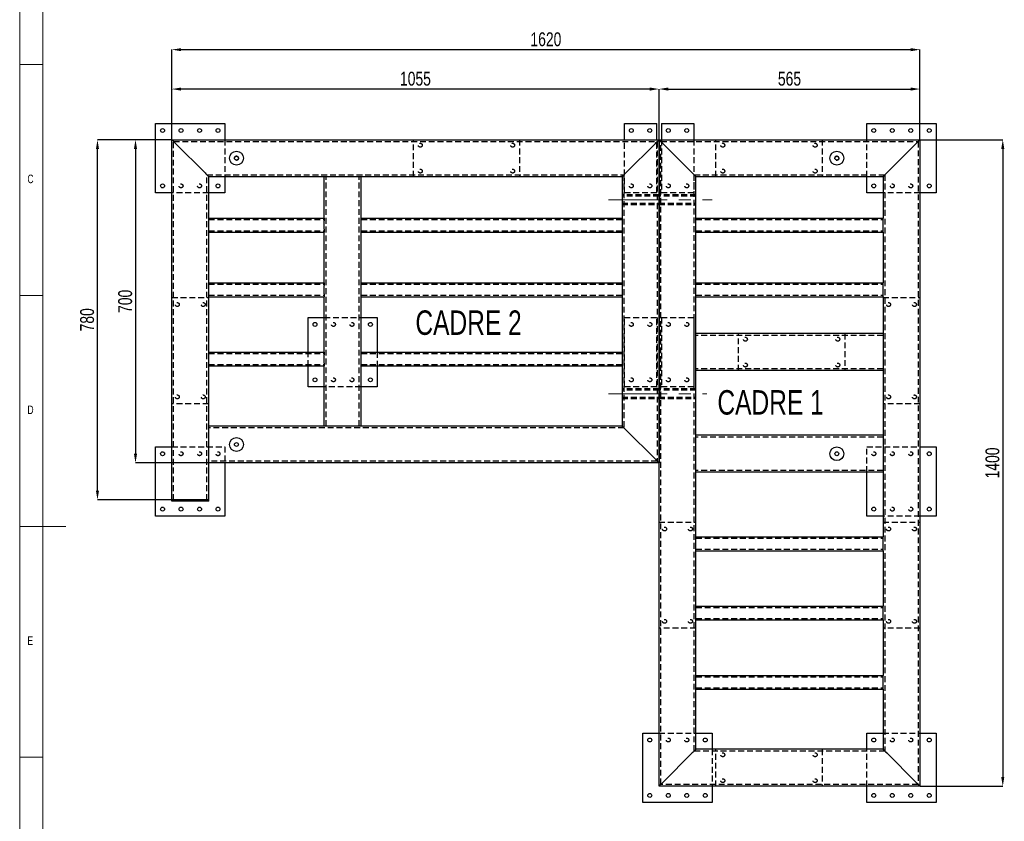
# Model space of a CAD drawing. Header units: millimetres. Extents: x 5 to 589, y 5 to 415.
# Tile 5 of 14: x 5 to 218, y 146 to 320. Entities that reach past the tile are written whole.
import ezdxf

# ---------------------------------------------------------------- set-up
doc = ezdxf.new("R2010")
doc.units = ezdxf.units.MM
doc.header["$PDSIZE"] = -1
doc.linetypes.add('CENTERX2', pattern=[20.32, 12.7, -2.54, 2.54, -2.54])
doc.linetypes.add('HIDDEN', pattern=[1.905, 1.27, -0.635])
for name, color, linetype in [('COTES', 1, 'Continuous'), ('NOTES', 6, 'Continuous'), ('TRAIT-FINS', 9, 'Continuous'), ('TRAIT-MIXTES', 3, 'CENTERX2'), ('TRAIT-TIRET', 2, 'HIDDEN')]:
    doc.layers.add(name, color=color, linetype=linetype)
doc.layers.add('TRAIT-FORT', color=4, linetype='Continuous', lineweight=25)
doc.styles.add('SLDTEXTSTYLE0', font='TXT', dxfattribs={"width": 0.75})
doc.dimstyles.new('SLDDIMSTYLE0', dxfattribs={"dimtxt": 3, "dimasz": 2, "dimexe": 0, "dimexo": 0.0625, "dimgap": 0.75, "dimtad": 1, "dimdec": 0, "dimlfac": 10, "dimrnd": 1e-09, "dimzin": 12, "dimdsep": 46, "dimtxsty": 'SLDTEXTSTYLE0', "dimsah": 1, "dimcen": 0.09, "dimadec": 0, "dimazin": 3, "dimtfac": 1, "dimtdec": 0, "dimtofl": 0, "dimtmove": 0, "dimatfit": 3, "dimfxl": 1, "dimfrac": 2, "dimtolj": 1, "dimtzin": 12, "dimarcsym": 0})

# ---------------------------------------------------------------- blocks, each defined once
blk = doc.blocks.new('_D')
at = {"layer": 'COTES', "color": 0, "lineweight": -2, "transparency": 16777216}
for p, q in [((37.94, 293.79), (37.94, 313.23)), ((39.94, 313.23), (197.94, 313.23)), ((199.94, 293.79), (199.94, 313.23))]:
    blk.add_line(p, q, dxfattribs=at)
at = {"layer": 'COTES', "color": 0, "transparency": 16777216}
for points in [[(39.94, 313.56), (39.94, 312.9), (37.94, 313.23)], [(197.94, 313.56), (197.94, 312.9), (199.94, 313.23)]]:
    blk.add_solid(points, dxfattribs=at)
at = {"layer": 'Defpoints', "color": 0, "transparency": 16777216}
for p in [(199.94, 313.23), (37.94, 293.73), (199.94, 293.73)]:
    blk.add_point(p, dxfattribs=at)
at = {"layer": 'COTES', "color": 0, "transparency": 16777216, "insert": (118.94, 316.98), "char_height": 3, "attachment_point": 2, "style": 'SLDTEXTSTYLE0'}
blk.add_mtext('\\A1;1620', dxfattribs=at)
blk = doc.blocks.new('_D_1')
at = {"layer": 'COTES', "color": 0, "lineweight": -2, "transparency": 16777216}
for p, q in [((143.44, 293.79), (143.44, 304.7)), ((145.44, 304.7), (197.94, 304.7)), ((199.94, 293.79), (199.94, 304.7))]:
    blk.add_line(p, q, dxfattribs=at)
at = {"layer": 'COTES', "color": 0, "transparency": 16777216}
for points in [[(145.44, 305.03), (145.44, 304.36), (143.44, 304.7)], [(197.94, 305.03), (197.94, 304.36), (199.94, 304.7)]]:
    blk.add_solid(points, dxfattribs=at)
at = {"layer": 'Defpoints', "color": 0, "transparency": 16777216}
for p in [(199.94, 304.7), (143.44, 293.73), (199.94, 293.73)]:
    blk.add_point(p, dxfattribs=at)
at = {"layer": 'COTES', "color": 0, "transparency": 16777216, "insert": (171.69, 308.45), "char_height": 3, "attachment_point": 2, "style": 'SLDTEXTSTYLE0'}
blk.add_mtext('\\A1;565', dxfattribs=at)
blk = doc.blocks.new('_D_2')
at = {"layer": 'COTES', "color": 0, "lineweight": -2, "transparency": 16777216}
for p, q in [((37.94, 293.79), (37.94, 304.7)), ((141.44, 304.7), (39.94, 304.7)), ((143.44, 293.79), (143.44, 304.7))]:
    blk.add_line(p, q, dxfattribs=at)
at = {"layer": 'COTES', "color": 0, "transparency": 16777216}
for points in [[(39.94, 305.03), (39.94, 304.36), (37.94, 304.7)], [(141.44, 305.03), (141.44, 304.36), (143.44, 304.7)]]:
    blk.add_solid(points, dxfattribs=at)
at = {"layer": 'Defpoints', "color": 0, "transparency": 16777216}
for p in [(37.94, 304.7), (37.94, 293.73), (143.44, 293.73)]:
    blk.add_point(p, dxfattribs=at)
at = {"layer": 'COTES', "color": 0, "transparency": 16777216, "insert": (90.69, 308.45), "char_height": 3, "attachment_point": 2, "style": 'SLDTEXTSTYLE0'}
blk.add_mtext('\\A1;1055', dxfattribs=at)
blk = doc.blocks.new('_D_3')
at = {"layer": 'COTES', "color": 0, "lineweight": -2, "transparency": 16777216}
for p, q in [((200, 293.73), (217.87, 293.73)), ((217.87, 291.73), (217.87, 155.73)), ((200, 153.73), (217.87, 153.73))]:
    blk.add_line(p, q, dxfattribs=at)
at = {"layer": 'COTES', "color": 0, "transparency": 16777216}
for points in [[(217.53, 291.73), (218.2, 291.73), (217.87, 293.73)], [(217.53, 155.73), (218.2, 155.73), (217.87, 153.73)]]:
    blk.add_solid(points, dxfattribs=at)
at = {"layer": 'Defpoints', "color": 0, "transparency": 16777216}
for p in [(199.94, 293.73), (199.94, 153.73), (217.87, 153.73)]:
    blk.add_point(p, dxfattribs=at)
at = {"layer": 'COTES', "color": 0, "transparency": 16777216, "insert": (214.12, 223.73), "char_height": 3, "attachment_point": 2, "rotation": 90, "style": 'SLDTEXTSTYLE0'}
blk.add_mtext('\\A1;1400', dxfattribs=at)
blk = doc.blocks.new('_D_4')
at = {"layer": 'COTES', "color": 0, "lineweight": -2, "transparency": 16777216}
for p, q in [((37.88, 293.73), (21.84, 293.73)), ((21.84, 217.73), (21.84, 291.73)), ((37.88, 215.73), (21.84, 215.73))]:
    blk.add_line(p, q, dxfattribs=at)
at = {"layer": 'COTES', "color": 0, "transparency": 16777216}
for points in [[(21.51, 291.73), (22.17, 291.73), (21.84, 293.73)], [(21.51, 217.73), (22.17, 217.73), (21.84, 215.73)]]:
    blk.add_solid(points, dxfattribs=at)
at = {"layer": 'Defpoints', "color": 0, "transparency": 16777216}
for p in [(21.84, 293.73), (37.94, 293.73), (37.94, 215.73)]:
    blk.add_point(p, dxfattribs=at)
at = {"layer": 'COTES', "color": 0, "transparency": 16777216, "insert": (18.09, 254.73), "char_height": 3, "attachment_point": 2, "rotation": 90, "style": 'SLDTEXTSTYLE0'}
blk.add_mtext('\\A1;780', dxfattribs=at)
blk = doc.blocks.new('_D_5')
at = {"layer": 'COTES', "color": 0, "lineweight": -2, "transparency": 16777216}
for p, q in [((37.88, 293.73), (30.08, 293.73)), ((30.08, 291.73), (30.08, 225.73)), ((45.88, 223.73), (30.08, 223.73))]:
    blk.add_line(p, q, dxfattribs=at)
at = {"layer": 'COTES', "color": 0, "transparency": 16777216}
for points in [[(29.74, 291.73), (30.41, 291.73), (30.08, 293.73)], [(29.74, 225.73), (30.41, 225.73), (30.08, 223.73)]]:
    blk.add_solid(points, dxfattribs=at)
at = {"layer": 'Defpoints', "color": 0, "transparency": 16777216}
for p in [(37.94, 293.73), (30.08, 223.73), (45.94, 223.73)]:
    blk.add_point(p, dxfattribs=at)
at = {"layer": 'COTES', "color": 0, "transparency": 16777216, "insert": (26.33, 258.73), "char_height": 3, "attachment_point": 2, "rotation": 90, "style": 'SLDTEXTSTYLE0'}
blk.add_mtext('\\A1;700', dxfattribs=at)

msp = doc.modelspace()

# ---------------------------------------------------------------- linework, layer by layer
at = {"lineweight": 18}
for p, q in [((5, 415), (5, 5)), ((10, 410), (10, 10)), ((5, 310), (10, 310)), ((10, 260), (5, 260)), ((5, 210), (15, 210)), ((10, 160), (5, 160))]:
    msp.add_line(p, q, dxfattribs=at)
at = {"layer": 'TRAIT-FINS', "lineweight": 18}
for centre in [(51.94, 289.73), (181.94, 289.73)]:
    msp.add_arc(centre, 0.5, 255, 195, dxfattribs=at)
at = {"layer": 'TRAIT-FORT', "lineweight": 25}
for p, q in [((34.44, 282.23), (34.44, 297.23)), ((34.44, 297.23), (49.44, 297.23)), ((49.44, 297.23), (49.44, 293.73)), ((135.94, 293.73), (135.94, 297.23)), ((135.94, 297.23), (142.94, 297.23)), ((142.94, 293.73), (142.94, 297.23)), ((143.94, 297.23), (143.94, 293.73)), ((143.94, 297.23), (150.94, 297.23)), ((150.94, 297.23), (150.94, 293.73)), ((188.44, 293.73), (188.44, 297.23)), ((188.44, 297.23), (203.44, 297.23)), ((203.44, 297.23), (203.44, 282.23)), ((37.94, 293.73), (143.44, 293.73)), ((37.94, 215.73), (37.94, 293.73)), ((45.14, 286.53), (38.74, 292.93)), ((136.24, 286.53), (142.64, 292.93)), ((143.44, 293.73), (143.44, 223.73)), ((143.44, 293.73), (199.94, 293.73)), ((143.44, 153.73), (143.44, 293.73)), ((150.64, 286.53), (144.24, 292.93)), ((192.74, 286.53), (199.14, 292.93)), ((199.94, 293.73), (199.94, 153.73)), ((45.94, 285.73), (70.94, 285.73)), ((45.94, 276.73), (45.94, 285.73)), ((49.44, 285.73), (49.44, 282.23)), ((70.94, 276.73), (70.94, 285.73)), ((70.94, 285.73), (71.74, 285.73)), ((71.74, 285.73), (78.14, 285.73)), ((78.14, 285.73), (78.94, 285.73)), ((78.94, 276.73), (78.94, 285.73)), ((78.94, 285.73), (135.44, 285.73)), ((135.44, 285.73), (135.44, 276.73)), ((151.44, 285.73), (191.94, 285.73)), ((151.44, 276.73), (151.44, 285.73)), ((188.44, 282.23), (188.44, 285.73)), ((191.94, 285.73), (191.94, 276.73)), ((37.94, 282.23), (34.44, 282.23)), ((49.44, 282.23), (45.94, 282.23)), ((191.94, 282.23), (188.44, 282.23)), ((203.44, 282.23), (199.94, 282.23)), ((45.94, 276.73), (70.94, 276.73)), ((45.94, 276.13), (45.94, 276.73)), ((45.94, 274.33), (45.94, 276.13)), ((70.94, 276.73), (70.94, 276.13)), ((70.94, 274.33), (70.94, 276.13)), ((78.94, 276.73), (135.44, 276.73)), ((78.94, 276.13), (78.94, 276.73)), ((78.94, 274.33), (78.94, 276.13)), ((135.44, 276.73), (135.44, 276.13)), ((135.44, 276.13), (135.44, 274.33)), ((151.44, 276.13), (151.44, 276.73)), ((151.44, 276.73), (191.94, 276.73)), ((151.44, 274.33), (151.44, 276.13)), ((191.94, 276.13), (191.94, 276.73)), ((191.94, 274.33), (191.94, 276.13)), ((45.94, 273.73), (45.94, 274.33)), ((45.94, 262.73), (45.94, 273.73)), ((45.94, 273.73), (70.94, 273.73)), ((70.94, 274.33), (70.94, 273.73)), ((70.94, 262.73), (70.94, 273.73)), ((78.94, 273.73), (78.94, 274.33)), ((78.94, 262.73), (78.94, 273.73)), ((78.94, 273.73), (135.44, 273.73)), ((135.44, 274.33), (135.44, 273.73)), ((135.44, 273.73), (135.44, 262.73)), ((151.44, 273.73), (151.44, 274.33)), ((151.44, 262.73), (151.44, 273.73)), ((151.44, 273.73), (191.94, 273.73)), ((191.94, 273.73), (191.94, 274.33)), ((191.94, 273.73), (191.94, 262.73)), ((45.94, 262.73), (70.94, 262.73)), ((45.94, 262.13), (45.94, 262.73)), ((70.94, 262.73), (70.94, 262.13)), ((78.94, 262.73), (135.44, 262.73)), ((78.94, 262.13), (78.94, 262.73)), ((135.44, 262.73), (135.44, 262.13)), ((151.44, 262.73), (191.94, 262.73)), ((151.44, 262.13), (151.44, 262.73)), ((191.94, 262.13), (191.94, 262.73)), ((45.94, 260.33), (45.94, 262.13)), ((45.94, 259.73), (45.94, 260.33)), ((70.94, 260.33), (70.94, 262.13)), ((70.94, 260.33), (70.94, 259.73)), ((78.94, 260.33), (78.94, 262.13)), ((78.94, 259.73), (78.94, 260.33)), ((135.44, 262.13), (135.44, 260.33)), ((135.44, 260.33), (135.44, 259.73)), ((151.44, 260.33), (151.44, 262.13)), ((151.44, 259.73), (151.44, 260.33)), ((191.94, 260.33), (191.94, 262.13)), ((191.94, 259.73), (191.94, 260.33)), ((45.94, 247.73), (45.94, 259.73)), ((45.94, 259.73), (70.94, 259.73)), ((70.94, 247.73), (70.94, 259.73)), ((78.94, 247.73), (78.94, 259.73)), ((78.94, 259.73), (135.44, 259.73)), ((135.44, 259.73), (135.44, 247.73)), ((151.44, 251.73), (151.44, 259.73)), ((151.44, 259.73), (191.94, 259.73)), ((191.94, 259.73), (191.94, 251.73)), ((67.44, 247.73), (67.44, 255.23)), ((67.44, 255.23), (70.94, 255.23)), ((78.94, 255.23), (82.44, 255.23)), ((82.44, 255.23), (82.44, 247.73)), ((191.94, 251.73), (151.44, 251.73)), ((151.44, 250.93), (151.44, 251.73)), ((191.94, 251.73), (191.94, 250.93)), ((151.44, 244.53), (151.44, 250.93)), ((191.94, 250.93), (191.94, 244.53)), ((45.94, 247.73), (70.94, 247.73)), ((45.94, 247.13), (45.94, 247.73)), ((70.94, 247.73), (70.94, 247.13)), ((78.94, 247.73), (135.44, 247.73)), ((78.94, 247.13), (78.94, 247.73)), ((135.44, 247.73), (135.44, 247.13)), ((45.94, 245.33), (45.94, 247.13)), ((45.94, 244.73), (45.94, 245.33)), ((70.94, 245.33), (70.94, 247.13)), ((70.94, 245.33), (70.94, 244.73)), ((78.94, 245.33), (78.94, 247.13)), ((78.94, 244.73), (78.94, 245.33)), ((135.44, 247.13), (135.44, 245.33)), ((135.44, 245.33), (135.44, 244.73)), ((45.94, 231.73), (45.94, 244.73)), ((45.94, 244.73), (70.94, 244.73)), ((67.44, 240.23), (67.44, 244.73)), ((70.94, 231.73), (70.94, 244.73)), ((78.94, 231.73), (78.94, 244.73)), ((78.94, 244.73), (135.44, 244.73)), ((82.44, 244.73), (82.44, 240.23)), ((135.44, 244.73), (135.44, 231.73)), ((151.44, 243.73), (151.44, 244.53)), ((151.44, 229.73), (151.44, 243.73)), ((191.94, 243.73), (151.44, 243.73)), ((191.94, 244.53), (191.94, 243.73)), ((191.94, 243.73), (191.94, 229.73)), ((70.94, 240.23), (67.44, 240.23)), ((82.44, 240.23), (78.94, 240.23)), ((70.94, 231.73), (45.94, 231.73)), ((45.94, 230.93), (45.94, 231.73)), ((45.94, 224.53), (45.94, 230.93)), ((71.74, 231.73), (70.94, 231.73)), ((78.14, 231.73), (71.74, 231.73)), ((78.94, 231.73), (78.14, 231.73)), ((135.44, 231.73), (78.94, 231.73)), ((142.64, 224.53), (136.24, 230.93)), ((151.44, 228.93), (151.44, 229.73)), ((191.94, 229.73), (151.44, 229.73)), ((151.44, 222.53), (151.44, 228.93)), ((191.94, 229.73), (191.94, 228.93)), ((191.94, 228.93), (191.94, 222.53)), ((34.44, 212.23), (34.44, 227.23)), ((34.44, 227.23), (37.94, 227.23)), ((199.94, 227.23), (203.44, 227.23)), ((203.44, 227.23), (203.44, 212.23)), ((45.94, 223.73), (45.94, 224.53)), ((143.44, 223.73), (45.94, 223.73)), ((45.94, 215.73), (45.94, 223.73)), ((49.44, 223.73), (49.44, 212.23)), ((151.44, 221.73), (151.44, 222.53)), ((191.94, 221.73), (151.44, 221.73)), ((151.44, 207.73), (151.44, 221.73)), ((188.44, 212.23), (188.44, 221.73)), ((191.94, 222.53), (191.94, 221.73)), ((191.94, 221.73), (191.94, 207.73)), ((38.74, 215.73), (37.94, 215.73)), ((37.94, 215.43), (37.94, 215.73)), ((38.74, 215.43), (37.94, 215.43)), ((45.14, 215.73), (38.74, 215.73)), ((45.14, 215.43), (38.74, 215.43)), ((45.94, 215.73), (45.14, 215.73)), ((45.94, 215.43), (45.14, 215.43)), ((45.94, 215.43), (45.94, 215.73)), ((49.44, 212.23), (34.44, 212.23)), ((191.94, 212.23), (188.44, 212.23)), ((203.44, 212.23), (199.94, 212.23)), ((151.44, 207.73), (191.94, 207.73)), ((151.44, 207.13), (151.44, 207.73)), ((151.44, 205.33), (151.44, 207.13)), ((191.94, 207.13), (191.94, 207.73)), ((191.94, 205.33), (191.94, 207.13)), ((151.44, 204.73), (151.44, 205.33)), ((151.44, 192.73), (151.44, 204.73)), ((151.44, 204.73), (191.94, 204.73)), ((191.94, 204.73), (191.94, 205.33)), ((191.94, 204.73), (191.94, 192.73)), ((151.44, 192.73), (191.94, 192.73)), ((151.44, 192.13), (151.44, 192.73)), ((151.44, 190.33), (151.44, 192.13)), ((191.94, 192.13), (191.94, 192.73)), ((191.94, 190.33), (191.94, 192.13)), ((151.44, 189.73), (151.44, 190.33)), ((191.94, 189.73), (191.94, 190.33)), ((151.44, 177.73), (151.44, 189.73)), ((151.44, 189.73), (191.94, 189.73)), ((191.94, 189.73), (191.94, 177.73)), ((151.44, 177.73), (191.94, 177.73)), ((151.44, 177.13), (151.44, 177.73)), ((151.44, 175.33), (151.44, 177.13)), ((191.94, 177.13), (191.94, 177.73)), ((191.94, 175.33), (191.94, 177.13)), ((151.44, 174.73), (151.44, 175.33)), ((191.94, 174.73), (191.94, 175.33)), ((151.44, 161.73), (151.44, 174.73)), ((151.44, 174.73), (191.94, 174.73)), ((191.94, 174.73), (191.94, 161.73)), ((139.94, 150.23), (139.94, 165.23)), ((139.94, 165.23), (143.44, 165.23)), ((151.44, 165.23), (154.94, 165.23)), ((154.94, 165.23), (154.94, 161.73)), ((188.44, 161.73), (188.44, 165.23)), ((188.44, 165.23), (191.94, 165.23)), ((199.94, 165.23), (203.44, 165.23)), ((203.44, 165.23), (203.44, 150.23)), ((144.24, 154.53), (150.64, 160.93)), ((191.94, 161.73), (151.44, 161.73)), ((199.14, 154.53), (192.74, 160.93)), ((199.94, 153.73), (143.44, 153.73)), ((154.94, 153.73), (154.94, 150.23)), ((188.44, 150.23), (188.44, 153.73)), ((154.94, 150.23), (139.94, 150.23)), ((203.44, 150.23), (188.44, 150.23))]:
    msp.add_line(p, q, dxfattribs=at)
at = {"layer": 'TRAIT-FORT', "lineweight": 25, "flags": 128}
for points in [[(151.44, 285.73), (151.43, 285.74), (151.38, 285.79), (151.31, 285.86), (151.21, 285.96), (151.08, 286.08), (150.95, 286.22), (150.8, 286.37), (150.64, 286.53)], [(150.64, 286.53), (150.78, 286.39), (150.91, 286.26), (151.04, 286.13), (151.15, 286.01), (151.25, 285.92), (151.33, 285.84), (151.39, 285.78), (151.43, 285.74), (151.44, 285.73)], [(191.94, 285.73), (191.96, 285.74), (192, 285.79), (192.08, 285.86), (192.17, 285.96), (192.3, 286.08), (192.43, 286.22), (192.58, 286.37), (192.74, 286.53)], [(192.74, 286.53), (192.6, 286.39), (192.47, 286.26), (192.34, 286.13), (192.23, 286.01), (192.13, 285.92), (192.05, 285.84), (191.99, 285.78), (191.95, 285.74), (191.94, 285.73)], [(142.64, 224.53), (142.78, 224.39), (142.91, 224.26), (143.04, 224.13), (143.15, 224.01), (143.25, 223.92), (143.33, 223.84), (143.39, 223.78), (143.43, 223.74), (143.44, 223.73)], [(150.64, 160.93), (150.78, 161.07), (150.91, 161.2), (151.04, 161.33), (151.15, 161.44), (151.25, 161.54), (151.33, 161.62), (151.39, 161.68), (151.43, 161.72), (151.44, 161.73)], [(151.44, 161.73), (151.43, 161.71), (151.38, 161.67), (151.31, 161.59), (151.21, 161.49), (151.08, 161.37), (150.95, 161.23), (150.8, 161.08), (150.64, 160.93)], [(192.74, 160.93), (192.58, 161.08), (192.43, 161.23), (192.3, 161.37), (192.17, 161.49), (192.08, 161.59), (192, 161.67), (191.96, 161.71), (191.94, 161.73)], [(191.94, 161.73), (191.96, 161.71), (192, 161.67), (192.08, 161.59), (192.17, 161.49), (192.3, 161.37), (192.43, 161.23), (192.58, 161.08), (192.74, 160.93)], [(199.94, 153.73), (199.93, 153.74), (199.89, 153.78), (199.83, 153.84), (199.75, 153.92), (199.65, 154.01), (199.54, 154.13), (199.41, 154.26), (199.28, 154.39), (199.14, 154.53)], [(199.14, 154.53), (199.3, 154.37), (199.45, 154.22), (199.58, 154.08), (199.71, 153.96), (199.81, 153.86), (199.88, 153.79), (199.93, 153.74), (199.94, 153.73)]]:
    msp.add_lwpolyline(points, dxfattribs=at)
at = {"layer": 'TRAIT-FORT', "lineweight": 25}
for centre, radius in [((35.94, 295.73), 0.425), ((39.94, 295.73), 0.425), ((43.94, 295.73), 0.425), ((47.94, 295.73), 0.425), ((137.44, 295.73), 0.425), ((141.44, 295.73), 0.425), ((145.44, 295.73), 0.425), ((149.44, 295.73), 0.425), ((189.94, 295.73), 0.425), ((193.94, 295.73), 0.425), ((197.94, 295.73), 0.425), ((201.94, 295.73), 0.425), ((51.94, 289.73), 1.5), ((51.94, 289.73), 0.425), ((181.94, 289.73), 1.5), ((181.94, 289.73), 0.425), ((35.94, 283.73), 0.425), ((47.94, 283.73), 0.425), ((189.94, 283.73), 0.425), ((201.94, 283.73), 0.425), ((68.94, 253.73), 0.425), ((80.94, 253.73), 0.425), ((68.94, 241.73), 0.425), ((80.94, 241.73), 0.425), ((51.94, 227.73), 1.5), ((51.94, 227.73), 0.425), ((35.94, 225.73), 0.425), ((181.94, 225.73), 1.5), ((181.94, 225.73), 0.425), ((201.94, 225.73), 0.425), ((35.94, 213.73), 0.425), ((39.94, 213.73), 0.425), ((43.94, 213.73), 0.425), ((47.94, 213.73), 0.425), ((189.94, 213.73), 0.425), ((201.94, 213.73), 0.425), ((141.44, 163.73), 0.425), ((153.44, 163.73), 0.425), ((189.94, 163.73), 0.425), ((201.94, 163.73), 0.425), ((141.44, 151.73), 0.425), ((145.44, 151.73), 0.425), ((149.44, 151.73), 0.425), ((153.44, 151.73), 0.425), ((189.94, 151.73), 0.425), ((193.94, 151.73), 0.425), ((197.94, 151.73), 0.425), ((201.94, 151.73), 0.425)]:
    msp.add_circle(centre, radius, dxfattribs=at)
for centre, radius, start, end in [((-230.96, 24.15), 380.76, 44.9012, 45.0714), ((-156.91, 98.17), 276.06, 44.869, 45.1037), ((98.91, 337.52), 62.46, 314.4398, 315.4783), ((98.91, 337.52), 62.46, 314.4398, 315.4783), ((9.78, 159.33), 189.55, 44.8154, 45.1573), ((277.77, 427.19), 189.36, 224.8152, 225.1574), ((30.99, 461.96), 238.42, 314.8504, 315.1223), ((295.99, 196.83), 136.44, 134.7488, 135.2239), ((226.69, 467.19), 256.13, 224.8598, 225.1128), ((226.69, 467.19), 256.13, 224.8598, 225.1128), ((157.24, 264.74), 30.26, 133.943, 136.0844), ((1.78, 420.13), 189.55, 314.8427, 315.1846), ((205.44, 300.9), 98.41, 224.6571, 225.3156), ((205.44, 300.9), 98.41, 224.6571, 225.3156), ((170.1, 251.22), 38.29, 224.187, 225.8812), ((293.09, 4.95), 211.02, 134.8601, 135.1672), ((293.09, 4.95), 211.02, 134.8601, 135.1672)]:
    msp.add_arc(centre, radius, start, end, dxfattribs=at)
at = {"layer": 'TRAIT-MIXTES', "lineweight": 18}
for p, q in [((132.52, 280.73), (154.94, 280.73)), ((132.52, 238.73), (153.76, 238.73))]:
    msp.add_line(p, q, dxfattribs=at)
at = {"layer": 'TRAIT-TIRET'}
for p, q in [((38.34, 293.33), (143.04, 293.33)), ((38.34, 215.73), (38.34, 293.33)), ((49.44, 293.73), (49.44, 285.73)), ((90.24, 285.73), (90.24, 293.73)), ((113.24, 293.73), (113.24, 285.73)), ((135.94, 282.23), (135.94, 293.73)), ((142.94, 282.23), (142.94, 293.73)), ((143.04, 293.33), (143.04, 224.13)), ((143.84, 293.33), (199.54, 293.33)), ((143.84, 154.13), (143.84, 293.33)), ((143.94, 293.73), (143.94, 282.23)), ((150.94, 293.73), (150.94, 282.23)), ((155.74, 285.73), (155.74, 293.73)), ((178.74, 293.73), (178.74, 285.73)), ((188.44, 285.73), (188.44, 293.73)), ((199.54, 293.33), (199.54, 154.13)), ((45.54, 286.13), (135.84, 286.13)), ((45.54, 215.73), (45.54, 286.13)), ((71.34, 231.73), (71.34, 285.73)), ((78.54, 231.73), (78.54, 285.73)), ((135.84, 286.13), (135.84, 231.33)), ((151.04, 286.13), (192.34, 286.13)), ((151.04, 161.33), (151.04, 286.13)), ((192.34, 286.13), (192.34, 161.33)), ((45.94, 282.23), (37.94, 282.23)), ((135.84, 281.78), (135.44, 281.78)), ((143.44, 281.78), (135.44, 281.78)), ((143.44, 281.48), (135.44, 281.48)), ((142.94, 282.23), (135.94, 282.23)), ((143.44, 281.78), (143.04, 281.78)), ((143.84, 281.78), (143.44, 281.78)), ((151.44, 281.78), (143.44, 281.78)), ((151.44, 281.48), (143.44, 281.48)), ((150.94, 282.23), (143.94, 282.23)), ((151.44, 281.78), (151.04, 281.78)), ((199.94, 282.23), (191.94, 282.23)), ((135.44, 279.98), (143.44, 279.98)), ((135.44, 279.68), (135.84, 279.68)), ((135.44, 279.68), (143.44, 279.68)), ((143.04, 279.68), (143.44, 279.68)), ((143.44, 279.98), (151.44, 279.98)), ((143.44, 279.68), (143.84, 279.68)), ((143.44, 279.68), (151.44, 279.68)), ((151.04, 279.68), (151.44, 279.68)), ((45.94, 276.43), (70.94, 276.43)), ((78.94, 276.43), (135.44, 276.43)), ((151.44, 276.43), (191.94, 276.43)), ((45.94, 274.03), (70.94, 274.03)), ((78.94, 274.03), (135.44, 274.03)), ((151.44, 274.03), (191.94, 274.03)), ((45.94, 262.43), (70.94, 262.43)), ((78.94, 262.43), (135.44, 262.43)), ((151.44, 262.43), (191.94, 262.43)), ((37.94, 259.53), (45.94, 259.53)), ((45.94, 260.03), (70.94, 260.03)), ((78.94, 260.03), (135.44, 260.03)), ((151.44, 260.03), (191.94, 260.03)), ((191.94, 259.53), (199.94, 259.53)), ((70.94, 255.23), (78.94, 255.23)), ((135.94, 240.23), (135.94, 255.23)), ((135.94, 255.23), (142.94, 255.23)), ((142.94, 240.23), (142.94, 255.23)), ((143.94, 255.23), (143.94, 240.23)), ((143.94, 255.23), (150.94, 255.23)), ((150.94, 255.23), (150.94, 240.23)), ((160.64, 243.73), (160.64, 251.73)), ((183.64, 251.73), (183.64, 243.73)), ((191.94, 251.33), (151.44, 251.33)), ((45.94, 247.43), (70.94, 247.43)), ((67.44, 244.73), (67.44, 247.73)), ((78.94, 247.43), (135.44, 247.43)), ((82.44, 247.73), (82.44, 244.73)), ((45.94, 245.03), (70.94, 245.03)), ((78.94, 245.03), (135.44, 245.03)), ((191.94, 244.13), (151.44, 244.13)), ((78.94, 240.23), (70.94, 240.23)), ((135.84, 239.78), (135.44, 239.78)), ((143.44, 239.78), (135.44, 239.78)), ((143.44, 239.48), (135.44, 239.48)), ((142.94, 240.23), (135.94, 240.23)), ((143.44, 239.78), (143.04, 239.78)), ((143.84, 239.78), (143.44, 239.78)), ((151.44, 239.78), (143.44, 239.78)), ((151.44, 239.48), (143.44, 239.48)), ((150.94, 240.23), (143.94, 240.23)), ((151.44, 239.78), (151.04, 239.78)), ((135.44, 237.98), (143.44, 237.98)), ((135.44, 237.68), (135.84, 237.68)), ((135.44, 237.68), (143.44, 237.68)), ((143.04, 237.68), (143.44, 237.68)), ((143.44, 237.98), (151.44, 237.98)), ((143.44, 237.68), (143.84, 237.68)), ((143.44, 237.68), (151.44, 237.68)), ((151.04, 237.68), (151.44, 237.68)), ((45.94, 236.53), (37.94, 236.53)), ((199.94, 236.53), (191.94, 236.53)), ((135.84, 231.33), (45.94, 231.33)), ((191.94, 229.33), (151.44, 229.33)), ((37.94, 227.23), (49.44, 227.23)), ((49.44, 227.23), (49.44, 223.73)), ((188.44, 221.73), (188.44, 227.23)), ((188.44, 227.23), (199.94, 227.23)), ((143.04, 224.13), (45.94, 224.13)), ((191.94, 222.13), (151.44, 222.13)), ((199.94, 212.23), (191.94, 212.23)), ((143.44, 210.93), (151.44, 210.93)), ((191.94, 210.93), (199.94, 210.93)), ((151.44, 207.43), (191.94, 207.43)), ((151.44, 205.03), (191.94, 205.03)), ((151.44, 192.43), (191.94, 192.43)), ((151.44, 190.03), (191.94, 190.03)), ((151.44, 187.93), (143.44, 187.93)), ((199.94, 187.93), (191.94, 187.93)), ((151.44, 177.43), (191.94, 177.43)), ((151.44, 175.03), (191.94, 175.03)), ((143.44, 165.23), (151.44, 165.23)), ((191.94, 165.23), (199.94, 165.23)), ((192.34, 161.33), (151.04, 161.33)), ((154.94, 161.73), (154.94, 153.73)), ((155.74, 153.73), (155.74, 161.73)), ((178.74, 161.73), (178.74, 153.73)), ((188.44, 153.73), (188.44, 161.73)), ((199.54, 154.13), (143.84, 154.13))]:
    msp.add_line(p, q, dxfattribs=at)
for centre in [(91.74, 292.53), (111.74, 292.53), (157.24, 292.53), (177.24, 292.53), (91.74, 286.93), (111.74, 286.93), (157.24, 286.93), (177.24, 286.93), (39.94, 283.73), (43.94, 283.73), (137.44, 283.73), (141.44, 283.73), (145.44, 283.73), (149.44, 283.73), (193.94, 283.73), (197.94, 283.73), (39.14, 258.03), (44.74, 258.03), (193.14, 258.03), (198.74, 258.03), (72.94, 253.73), (76.94, 253.73), (137.44, 253.73), (141.44, 253.73), (145.44, 253.73), (149.44, 253.73), (162.14, 250.53), (182.14, 250.53), (162.14, 244.93), (182.14, 244.93), (72.94, 241.73), (76.94, 241.73), (137.44, 241.73), (141.44, 241.73), (145.44, 241.73), (149.44, 241.73), (39.14, 238.03), (44.74, 238.03), (193.14, 238.03), (198.74, 238.03), (39.94, 225.73), (43.94, 225.73), (47.94, 225.73), (189.94, 225.73), (193.94, 225.73), (197.94, 225.73), (193.94, 213.73), (197.94, 213.73), (144.64, 209.43), (150.24, 209.43), (193.14, 209.43), (198.74, 209.43), (144.64, 189.43), (150.24, 189.43), (193.14, 189.43), (198.74, 189.43), (145.44, 163.73), (149.44, 163.73), (193.94, 163.73), (197.94, 163.73), (157.24, 160.53), (177.24, 160.53), (157.24, 154.93), (177.24, 154.93)]:
    msp.add_circle(centre, 0.425, dxfattribs=at)

# ---------------------------------------------------------------- texts
at = {"layer": 'NOTES', "attachment_point": 1, "style": 'SLDTEXTSTYLE0'}
for s, insert, char_height in [('C', (6.67, 286.17), 1.85), ('CADRE 2', (90.69, 256.76), 5.292), ('CADRE 1', (156.08, 239.5), 5.292), ('D', (6.67, 236.17), 1.85), ('E', (6.67, 186.17), 1.85)]:
    msp.add_mtext(s, dxfattribs=dict(at, insert=insert, char_height=char_height))

# ---------------------------------------------------------------- dimensions: what is measured, and where the dimension line sits
at = {"layer": 'COTES'}
for base, p1, p2, picture, middle in [((199.94, 313.23), (37.94, 293.73), (199.94, 293.73), '_D', (118.94, 313.23)), ((37.94, 304.7), (143.44, 293.73), (37.94, 293.73), '_D_2', (90.69, 304.7)), ((199.94, 304.7), (143.44, 293.73), (199.94, 293.73), '_D_1', (171.69, 304.7))]:
    dim = msp.add_linear_dim(base=base, p1=p1, p2=p2, dimstyle='SLDDIMSTYLE0', dxfattribs=at)
    dim.commit()
    dim.dimension.update_dxf_attribs({"geometry": picture, "text_midpoint": middle, "dimtype": 160})
for base, p1, p2, picture, middle in [((21.84, 293.73), (37.94, 215.73), (37.94, 293.73), '_D_4', (21.84, 254.73)), ((30.08, 223.73), (37.94, 293.73), (45.94, 223.73), '_D_5', (30.08, 258.73)), ((217.87, 153.73), (199.94, 293.73), (199.94, 153.73), '_D_3', (217.87, 223.73))]:
    dim = msp.add_linear_dim(base=base, p1=p1, p2=p2, angle=90, dimstyle='SLDDIMSTYLE0', dxfattribs=at)
    dim.commit()
    dim.dimension.update_dxf_attribs({"geometry": picture, "text_midpoint": middle, "dimtype": 160})

doc.saveas('drawing.dxf')
